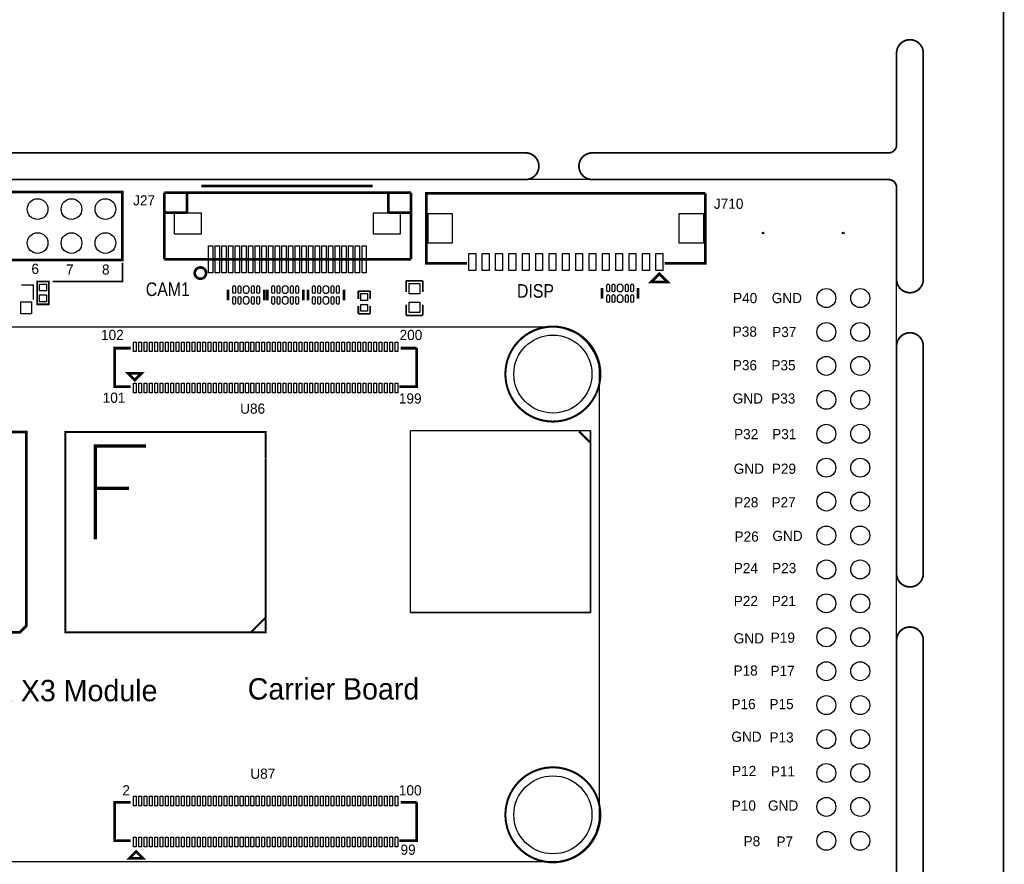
# Model space of a CAD drawing. Extents: x -181 to 108, y -18 to 160.
# Tile 16 of 17: x 34 to 108, y 28 to 91. Entities that reach past the tile are written whole.
import ezdxf
from ezdxf.enums import TextEntityAlignment as Align

# ---------------------------------------------------------------- set-up
doc = ezdxf.new("R2010")
doc.units = 0
for name, color, linetype in [('BOARD_GEOMETRY_DIMENSION', 2, 'CONTINUOUS'), ('BOARD_GEOMETRY_OUTLINE', 3, 'CONTINUOUS'), ('BOARD_GEOMETRY_SILKSCREEN_TOP', 1, 'CONTINUOUS'), ('PACKAGE_GEOMETRY_SILKSCREEN_TOP', 4, 'CONTINUOUS'), ('PIN_TOP', 5, 'CONTINUOUS'), ('REF_DES_SILKSCREEN_TOP', 6, 'CONTINUOUS')]:
    doc.layers.add(name, color=color, linetype=linetype)

msp = doc.modelspace()

# ---------------------------------------------------------------- linework, layer by layer
at = {"layer": 'BOARD_GEOMETRY_DIMENSION', "const_width": 0.254}
for points in [[(43.815, 59.055), (40.005, 59.055), (40.005, 52.07)], [(40.005, 55.88), (42.545, 55.88)]]:
    msp.add_lwpolyline(points, dxfattribs=at)
at = {"layer": 'BOARD_GEOMETRY_OUTLINE', "const_width": 0.130048}
for points in [[(108.000038, 1.999996), (108.000038, 157.999938)], [(100.000054, 81.60004), (100.000054, 88.470994)], [(102.00005, 88.470994), (102.00005, 71.52894)], [(27.589988, 80.999838), (72.220074, 80.999838)], [(77.220064, 80.999838), (99.400106, 80.999838)], [(72.220074, 78.999842), (27.589988, 78.999842)], [(99.400106, 78.999842), (77.220064, 78.999842)], [(100.000054, 71.52894), (100.000054, 78.399894)], [(100.000054, 49.500028), (100.000054, 66.52895)], [(102.00005, 49.500028), (102.00005, 66.52895)], [(100.000054, 19.499834), (100.000054, 44.500038)], [(102.00005, 19.499834), (102.00005, 44.500038)]]:
    msp.add_lwpolyline(points, dxfattribs=at)
for points in [[(102.00005, 88.470994, 0.999982), (100.000054, 88.470994)], [(99.400106, 80.999838, 0.414221), (100.000054, 81.60004)], [(72.220074, 78.999842, 0.999958), (72.220074, 80.999838)], [(77.220064, 80.999838, 1.000032), (77.220064, 78.999842)], [(100.000054, 78.399894, 0.414205), (99.400106, 78.999842)], [(100.000054, 71.52894, 1.000007), (102.00005, 71.52894)], [(102.00005, 66.52895, 0.999983), (100.000054, 66.52895)], [(100.000054, 49.500028, 1.000061), (102.00005, 49.500028)], [(102.00005, 44.500038, 0.999929), (100.000054, 44.500038)]]:
    msp.add_lwpolyline(points, format="xyb", dxfattribs=at)
at = {"layer": 'BOARD_GEOMETRY_OUTLINE'}
msp.add_lwpolyline([(100.000054, 78.399894, 0.414205), (99.400106, 78.999842), (0.599948, 78.999842, 0.4142), (0, 78.399894), (0, 0.599948, 0.414172), (0.599948, 0), (99.400106, 0, 0.414176), (100.000054, 0.599948)], format="xyb", close=True, dxfattribs=at)
at = {"layer": 'BOARD_GEOMETRY_SILKSCREEN_TOP'}
for points, const_width in [([(36.83, 71.374), (42.037, 71.374), (42.037, 72.771)], 0.127), ([(34.849054, 60.090812), (34.849054, 45.590714), (34.349182, 45.090588), (24.849074, 45.090588), (24.849074, 60.090812), (34.849054, 60.090812)], 0.199898), ([(50.761138, 60.090812), (37.761164, 60.090812), (37.761164, 58.090816)], 0.150114), ([(52.761134, 58.098436), (52.761134, 60.098432), (50.761138, 60.098432)], 0.150114), ([(63.597028, 60.198), (77.089, 60.198)], 0.119888), ([(63.597028, 46.577758), (63.597028, 60.198)], 0.119888), ([(76.2254, 60.1472), (77.0382, 59.3344)], 0.1524), ([(77.089, 60.198), (77.089, 46.577758)], 0.119888), ([(37.761164, 58.090816), (37.761164, 45.090842), (50.761138, 45.090842)], 0.150114), ([(50.761138, 45.090842), (52.761134, 45.090842), (52.761134, 58.090816)], 0.150114), ([(77.089, 46.577758), (63.597028, 46.577758)], 0.119888), ([(52.7558, 46.2026), (51.689, 45.1358)], 0.1524)]:
    msp.add_lwpolyline(points, dxfattribs=dict(at, const_width=const_width))
msp.add_lwpolyline([(74.268076, 67.93738), (26.268172, 67.93738, 0.4142), (22.768306, 64.437514), (22.768306, 31.437326, 0.414207), (26.268172, 27.93746), (74.268076, 27.93746, 0.414219), (77.768196, 31.437326), (77.768196, 64.437514, 0.414212), (74.268076, 67.93738)], format="xyb", dxfattribs=at)
at = {"layer": 'BOARD_GEOMETRY_SILKSCREEN_TOP', "const_width": 0.1524}
for points in [[(77.823822, 64.437768, 1), (70.712076, 64.437514, 1), (77.823822, 64.437768)], [(77.82433, 64.437514, 1), (70.712076, 64.43726, 1), (77.82433, 64.437514)], [(77.823822, 31.43758, 1.000014), (70.712076, 31.43758, 0.999986), (77.823822, 31.43758)], [(77.82433, 31.437326, 1.000014), (70.712076, 31.437326, 0.999986), (77.82433, 31.437326)]]:
    msp.add_lwpolyline(points, format="xyb", dxfattribs=at)
at = {"layer": 'PACKAGE_GEOMETRY_SILKSCREEN_TOP'}
for points, const_width in [([(21.719794, 72.979788), (42.039794, 72.979788), (42.039794, 78.059788), (21.719794, 78.059788), (21.719794, 72.979788)], 0.199898), ([(47.94885, 78.528164), (60.78855, 78.528164)], 0.199898), ([(45.188632, 73.028048), (45.188632, 78.028038)], 0.199898), ([(45.188632, 78.028038), (63.63843, 78.028038)], 0.199898), ([(46.888654, 76.528168), (46.888654, 78.008226)], 0.199898), ([(61.938662, 78.028038), (61.938662, 76.528168)], 0.199898), ([(63.63843, 78.028038), (63.63843, 73.028048)], 0.199898), ([(85.6869, 77.96784), (64.786764, 77.96784), (64.786764, 72.71766), (67.836796, 72.71766)], 0.199898), ([(82.636868, 72.71766), (85.6869, 72.71766), (85.6869, 77.96784)], 0.199898), ([(45.218858, 76.528168), (46.888654, 76.528168)], 0.199898), ([(61.938662, 76.528168), (63.548514, 76.528168)], 0.199898), ([(63.63843, 73.028048), (45.188632, 73.028048)], 0.199898), ([(82.636868, 71.342758), (81.63687, 71.342758), (82.236818, 71.942706), (82.836766, 71.342758), (82.636868, 71.342758)], 0.199898), ([(34.483548, 71.108824), (35.383724, 71.108824), (35.383724, 70.00875)], 0.100076), ([(36.5379, 69.6595), (35.6489, 69.6595), (35.6489, 71.3613), (36.5379, 71.3613), (36.5379, 69.6595)], 0.127), ([(49.95799, 69.95795), (49.95799, 70.75805)], 0.199898), ([(52.65801, 69.95795), (52.65801, 70.75805)], 0.199898), ([(52.87899, 69.95795), (52.87899, 70.75805)], 0.199898), ([(55.57901, 69.95795), (55.57901, 70.75805)], 0.199898), ([(55.92699, 69.95795), (55.92699, 70.75805)], 0.199898), ([(58.62701, 69.95795), (58.62701, 70.75805)], 0.199898), ([(64.5287, 71.4248), (63.2841, 71.4248)], 0.127), ([(63.2841, 71.4248), (63.2841, 70.5739)], 0.127), ([(64.5287, 71.4248), (64.5287, 70.5739)], 0.127), ([(77.94879, 70.08495), (77.94879, 70.88505)], 0.199898), ([(80.64881, 70.08495), (80.64881, 70.88505)], 0.199898), ([(59.7027, 70.6501), (59.7027, 70.0532)], 0.127), ([(60.5917, 70.6501), (59.7027, 70.6501)], 0.127), ([(60.5917, 70.0532), (60.5917, 70.6501)], 0.127), ([(59.7027, 69.5452), (59.7027, 68.9483)], 0.127), ([(60.5917, 68.9483), (60.5917, 69.5452)], 0.127), ([(63.2841, 68.834), (63.2841, 69.6341)], 0.127), ([(64.5287, 68.834), (64.5287, 69.6341)], 0.127), ([(59.7027, 68.9483), (60.5917, 68.9483)], 0.127), ([(64.5287, 68.834), (63.2841, 68.834)], 0.127), ([(42.66819, 66.377312), (41.468294, 66.377312), (41.468294, 63.49746), (42.66819, 63.49746)], 0.199898), ([(62.768226, 63.49746), (64.068198, 63.49746), (64.068198, 66.377312)], 0.199898), ([(64.068198, 66.377312), (62.868302, 66.377312)], 0.199898), ([(42.968164, 63.987426), (43.46829, 64.487298), (42.468292, 64.487298), (42.968164, 63.987426)], 0.199898), ([(42.66819, 32.37738), (41.468294, 32.37738), (41.468294, 29.497528), (42.66819, 29.497528)], 0.199898), ([(62.768226, 29.497528), (64.068198, 29.497528), (64.068198, 32.37738)], 0.199898), ([(64.068198, 32.37738), (62.868302, 32.37738)], 0.199898), ([(43.06824, 28.687522), (42.568368, 28.187396), (43.568366, 28.187396), (43.06824, 28.687522)], 0.199898)]:
    msp.add_lwpolyline(points, dxfattribs=dict(at, const_width=const_width))
at = {"layer": 'PACKAGE_GEOMETRY_SILKSCREEN_TOP', "const_width": 0.199898}
msp.add_lwpolyline([(48.304958, 71.998078, 0.999934), (47.456344, 71.998078, 1.000066), (48.304958, 71.998078)], format="xyb", dxfattribs=at)
at = {"layer": 'PIN_TOP'}
for points in [[(45.935138, 74.908156), (45.935138, 76.508356), (47.941738, 76.508356), (47.941738, 74.908156)], [(60.83554, 74.908156), (60.83554, 76.508356), (62.84214, 76.508356), (62.84214, 74.908156)], [(66.7385, 76.44765), (66.7385, 74.23785), (64.9351, 74.23785), (64.9351, 76.44765)], [(85.538564, 76.44765), (85.538564, 74.23785), (83.735164, 74.23785), (83.735164, 76.44765)], [(48.47844, 72.02805), (48.47844, 74.028046), (48.79848, 74.028046), (48.79848, 72.02805)], [(48.97882, 72.02805), (48.97882, 74.028046), (49.29886, 74.028046), (49.29886, 72.02805)], [(49.478438, 72.02805), (49.478438, 74.028046), (49.798478, 74.028046), (49.798478, 72.02805)], [(49.978818, 72.02805), (49.978818, 74.028046), (50.298858, 74.028046), (50.298858, 72.02805)], [(50.478436, 72.02805), (50.478436, 74.028046), (50.798476, 74.028046), (50.798476, 72.02805)], [(50.978816, 72.02805), (50.978816, 74.028046), (51.298856, 74.028046), (51.298856, 72.02805)], [(51.478434, 72.02805), (51.478434, 74.028046), (51.798474, 74.028046), (51.798474, 72.02805)], [(51.978814, 72.02805), (51.978814, 74.028046), (52.298854, 74.028046), (52.298854, 72.02805)], [(52.478432, 72.02805), (52.478432, 74.028046), (52.798472, 74.028046), (52.798472, 72.02805)], [(52.978812, 72.02805), (52.978812, 74.028046), (53.298852, 74.028046), (53.298852, 72.02805)], [(53.47843, 72.02805), (53.47843, 74.028046), (53.79847, 74.028046), (53.79847, 72.02805)], [(53.97881, 72.02805), (53.97881, 74.028046), (54.29885, 74.028046), (54.29885, 72.02805)], [(54.478428, 72.02805), (54.478428, 74.028046), (54.798468, 74.028046), (54.798468, 72.02805)], [(54.978808, 72.02805), (54.978808, 74.028046), (55.298848, 74.028046), (55.298848, 72.02805)], [(55.478426, 72.02805), (55.478426, 74.028046), (55.798466, 74.028046), (55.798466, 72.02805)], [(55.978806, 72.02805), (55.978806, 74.028046), (56.298846, 74.028046), (56.298846, 72.02805)], [(56.478424, 72.02805), (56.478424, 74.028046), (56.798464, 74.028046), (56.798464, 72.02805)], [(56.978804, 72.02805), (56.978804, 74.028046), (57.298844, 74.028046), (57.298844, 72.02805)], [(57.478422, 72.02805), (57.478422, 74.028046), (57.798462, 74.028046), (57.798462, 72.02805)], [(57.978802, 72.02805), (57.978802, 74.028046), (58.298842, 74.028046), (58.298842, 72.02805)], [(58.47842, 72.02805), (58.47842, 74.028046), (58.79846, 74.028046), (58.79846, 72.02805)], [(58.9788, 72.02805), (58.9788, 74.028046), (59.29884, 74.028046), (59.29884, 72.02805)], [(59.478418, 72.02805), (59.478418, 74.028046), (59.798458, 74.028046), (59.798458, 72.02805)], [(59.978798, 72.02805), (59.978798, 74.028046), (60.298838, 74.028046), (60.298838, 72.02805)], [(68.490846, 73.452736), (68.490846, 72.182736), (67.982846, 72.182736), (67.982846, 73.452736)], [(69.490844, 73.452736), (69.490844, 72.182736), (68.982844, 72.182736), (68.982844, 73.452736)], [(70.490842, 73.452736), (70.490842, 72.182736), (69.982842, 72.182736), (69.982842, 73.452736)], [(71.49084, 73.452736), (71.49084, 72.182736), (70.98284, 72.182736), (70.98284, 73.452736)], [(72.490838, 73.452736), (72.490838, 72.182736), (71.982838, 72.182736), (71.982838, 73.452736)], [(73.490836, 73.452736), (73.490836, 72.182736), (72.982836, 72.182736), (72.982836, 73.452736)], [(74.490834, 73.452736), (74.490834, 72.182736), (73.982834, 72.182736), (73.982834, 73.452736)], [(75.490832, 73.452736), (75.490832, 72.182736), (74.982832, 72.182736), (74.982832, 73.452736)], [(76.49083, 73.452736), (76.49083, 72.182736), (75.98283, 72.182736), (75.98283, 73.452736)], [(77.490828, 73.452736), (77.490828, 72.182736), (76.982828, 72.182736), (76.982828, 73.452736)], [(78.490826, 73.452736), (78.490826, 72.182736), (77.982826, 72.182736), (77.982826, 73.452736)], [(79.490824, 73.452736), (79.490824, 72.182736), (78.982824, 72.182736), (78.982824, 73.452736)], [(80.490822, 73.452736), (80.490822, 72.182736), (79.982822, 72.182736), (79.982822, 73.452736)], [(81.49082, 73.452736), (81.49082, 72.182736), (80.98282, 72.182736), (80.98282, 73.452736)], [(82.490818, 73.452736), (82.490818, 72.182736), (81.982818, 72.182736), (81.982818, 73.452736)], [(35.8394, 71.1708), (36.3474, 71.1708), (36.3474, 70.6628), (35.8394, 70.6628)], [(63.5, 71.2089), (64.3128, 71.2089), (64.3128, 70.4469), (63.5, 70.4469)], [(35.8394, 70.358), (36.3474, 70.358), (36.3474, 69.85), (35.8394, 69.85)], [(59.8932, 70.4596), (60.4012, 70.4596), (60.4012, 69.9516), (59.8932, 69.9516)], [(34.43351, 68.958714), (34.43351, 69.858636), (35.23361, 69.858636), (35.23361, 68.958714)], [(59.8932, 69.6468), (60.4012, 69.6468), (60.4012, 69.1388), (59.8932, 69.1388)], [(63.5, 69.8119), (64.3128, 69.8119), (64.3128, 69.0499), (63.5, 69.0499)], [(43.069764, 66.832988), (43.069764, 66.121788), (42.866564, 66.121788), (42.866564, 66.832988)], [(43.469814, 66.832988), (43.469814, 66.121788), (43.266614, 66.121788), (43.266614, 66.832988)], [(43.869864, 66.832988), (43.869864, 66.121788), (43.666664, 66.121788), (43.666664, 66.832988)], [(44.269914, 66.832988), (44.269914, 66.121788), (44.066714, 66.121788), (44.066714, 66.832988)], [(44.669964, 66.832988), (44.669964, 66.121788), (44.466764, 66.121788), (44.466764, 66.832988)], [(45.06976, 66.832988), (45.06976, 66.121788), (44.86656, 66.121788), (44.86656, 66.832988)], [(45.46981, 66.832988), (45.46981, 66.121788), (45.26661, 66.121788), (45.26661, 66.832988)], [(45.86986, 66.832988), (45.86986, 66.121788), (45.66666, 66.121788), (45.66666, 66.832988)], [(46.26991, 66.832988), (46.26991, 66.121788), (46.06671, 66.121788), (46.06671, 66.832988)], [(46.66996, 66.832988), (46.66996, 66.121788), (46.46676, 66.121788), (46.46676, 66.832988)], [(47.069756, 66.832988), (47.069756, 66.121788), (46.866556, 66.121788), (46.866556, 66.832988)], [(47.469806, 66.832988), (47.469806, 66.121788), (47.266606, 66.121788), (47.266606, 66.832988)], [(47.869856, 66.832988), (47.869856, 66.121788), (47.666656, 66.121788), (47.666656, 66.832988)], [(48.269906, 66.832988), (48.269906, 66.121788), (48.066706, 66.121788), (48.066706, 66.832988)], [(48.669956, 66.832988), (48.669956, 66.121788), (48.466756, 66.121788), (48.466756, 66.832988)], [(49.069752, 66.832988), (49.069752, 66.121788), (48.866552, 66.121788), (48.866552, 66.832988)], [(49.469802, 66.832988), (49.469802, 66.121788), (49.266602, 66.121788), (49.266602, 66.832988)], [(49.869852, 66.832988), (49.869852, 66.121788), (49.666652, 66.121788), (49.666652, 66.832988)], [(50.269902, 66.832988), (50.269902, 66.121788), (50.066702, 66.121788), (50.066702, 66.832988)], [(50.669952, 66.832988), (50.669952, 66.121788), (50.466752, 66.121788), (50.466752, 66.832988)], [(51.069748, 66.832988), (51.069748, 66.121788), (50.866548, 66.121788), (50.866548, 66.832988)], [(51.469798, 66.832988), (51.469798, 66.121788), (51.266598, 66.121788), (51.266598, 66.832988)], [(51.869848, 66.832988), (51.869848, 66.121788), (51.666648, 66.121788), (51.666648, 66.832988)], [(52.269898, 66.832988), (52.269898, 66.121788), (52.066698, 66.121788), (52.066698, 66.832988)], [(52.669948, 66.832988), (52.669948, 66.121788), (52.466748, 66.121788), (52.466748, 66.832988)], [(53.069744, 66.832988), (53.069744, 66.121788), (52.866544, 66.121788), (52.866544, 66.832988)], [(53.469794, 66.832988), (53.469794, 66.121788), (53.266594, 66.121788), (53.266594, 66.832988)], [(53.869844, 66.832988), (53.869844, 66.121788), (53.666644, 66.121788), (53.666644, 66.832988)], [(54.269894, 66.832988), (54.269894, 66.121788), (54.066694, 66.121788), (54.066694, 66.832988)], [(54.669944, 66.832988), (54.669944, 66.121788), (54.466744, 66.121788), (54.466744, 66.832988)], [(55.06974, 66.832988), (55.06974, 66.121788), (54.86654, 66.121788), (54.86654, 66.832988)], [(55.46979, 66.832988), (55.46979, 66.121788), (55.26659, 66.121788), (55.26659, 66.832988)], [(55.86984, 66.832988), (55.86984, 66.121788), (55.66664, 66.121788), (55.66664, 66.832988)], [(56.26989, 66.832988), (56.26989, 66.121788), (56.06669, 66.121788), (56.06669, 66.832988)], [(56.66994, 66.832988), (56.66994, 66.121788), (56.46674, 66.121788), (56.46674, 66.832988)], [(57.069736, 66.832988), (57.069736, 66.121788), (56.866536, 66.121788), (56.866536, 66.832988)], [(57.469786, 66.832988), (57.469786, 66.121788), (57.266586, 66.121788), (57.266586, 66.832988)], [(57.869836, 66.832988), (57.869836, 66.121788), (57.666636, 66.121788), (57.666636, 66.832988)], [(58.269886, 66.832988), (58.269886, 66.121788), (58.066686, 66.121788), (58.066686, 66.832988)], [(58.669936, 66.832988), (58.669936, 66.121788), (58.466736, 66.121788), (58.466736, 66.832988)], [(59.069732, 66.832988), (59.069732, 66.121788), (58.866532, 66.121788), (58.866532, 66.832988)], [(59.469782, 66.832988), (59.469782, 66.121788), (59.266582, 66.121788), (59.266582, 66.832988)], [(59.869832, 66.832988), (59.869832, 66.121788), (59.666632, 66.121788), (59.666632, 66.832988)], [(60.269882, 66.832988), (60.269882, 66.121788), (60.066682, 66.121788), (60.066682, 66.832988)], [(60.669932, 66.832988), (60.669932, 66.121788), (60.466732, 66.121788), (60.466732, 66.832988)], [(61.069728, 66.832988), (61.069728, 66.121788), (60.866528, 66.121788), (60.866528, 66.832988)], [(61.469778, 66.832988), (61.469778, 66.121788), (61.266578, 66.121788), (61.266578, 66.832988)], [(61.869828, 66.832988), (61.869828, 66.121788), (61.666628, 66.121788), (61.666628, 66.832988)], [(62.269878, 66.832988), (62.269878, 66.121788), (62.066678, 66.121788), (62.066678, 66.832988)], [(62.669928, 66.832988), (62.669928, 66.121788), (62.466728, 66.121788), (62.466728, 66.832988)], [(43.069764, 63.752984), (43.069764, 63.041784), (42.866564, 63.041784), (42.866564, 63.752984)], [(43.469814, 63.752984), (43.469814, 63.041784), (43.266614, 63.041784), (43.266614, 63.752984)], [(43.869864, 63.752984), (43.869864, 63.041784), (43.666664, 63.041784), (43.666664, 63.752984)], [(44.269914, 63.752984), (44.269914, 63.041784), (44.066714, 63.041784), (44.066714, 63.752984)], [(44.669964, 63.752984), (44.669964, 63.041784), (44.466764, 63.041784), (44.466764, 63.752984)], [(45.06976, 63.752984), (45.06976, 63.041784), (44.86656, 63.041784), (44.86656, 63.752984)], [(45.46981, 63.752984), (45.46981, 63.041784), (45.26661, 63.041784), (45.26661, 63.752984)], [(45.86986, 63.752984), (45.86986, 63.041784), (45.66666, 63.041784), (45.66666, 63.752984)], [(46.26991, 63.752984), (46.26991, 63.041784), (46.06671, 63.041784), (46.06671, 63.752984)], [(46.66996, 63.752984), (46.66996, 63.041784), (46.46676, 63.041784), (46.46676, 63.752984)], [(47.069756, 63.752984), (47.069756, 63.041784), (46.866556, 63.041784), (46.866556, 63.752984)], [(47.469806, 63.752984), (47.469806, 63.041784), (47.266606, 63.041784), (47.266606, 63.752984)], [(47.869856, 63.752984), (47.869856, 63.041784), (47.666656, 63.041784), (47.666656, 63.752984)], [(48.269906, 63.752984), (48.269906, 63.041784), (48.066706, 63.041784), (48.066706, 63.752984)], [(48.669956, 63.752984), (48.669956, 63.041784), (48.466756, 63.041784), (48.466756, 63.752984)], [(49.069752, 63.752984), (49.069752, 63.041784), (48.866552, 63.041784), (48.866552, 63.752984)], [(49.469802, 63.752984), (49.469802, 63.041784), (49.266602, 63.041784), (49.266602, 63.752984)], [(49.869852, 63.752984), (49.869852, 63.041784), (49.666652, 63.041784), (49.666652, 63.752984)], [(50.269902, 63.752984), (50.269902, 63.041784), (50.066702, 63.041784), (50.066702, 63.752984)], [(50.669952, 63.752984), (50.669952, 63.041784), (50.466752, 63.041784), (50.466752, 63.752984)], [(51.069748, 63.752984), (51.069748, 63.041784), (50.866548, 63.041784), (50.866548, 63.752984)], [(51.469798, 63.752984), (51.469798, 63.041784), (51.266598, 63.041784), (51.266598, 63.752984)], [(51.869848, 63.752984), (51.869848, 63.041784), (51.666648, 63.041784), (51.666648, 63.752984)], [(52.269898, 63.752984), (52.269898, 63.041784), (52.066698, 63.041784), (52.066698, 63.752984)], [(52.669948, 63.752984), (52.669948, 63.041784), (52.466748, 63.041784), (52.466748, 63.752984)], [(53.069744, 63.752984), (53.069744, 63.041784), (52.866544, 63.041784), (52.866544, 63.752984)], [(53.469794, 63.752984), (53.469794, 63.041784), (53.266594, 63.041784), (53.266594, 63.752984)], [(53.869844, 63.752984), (53.869844, 63.041784), (53.666644, 63.041784), (53.666644, 63.752984)], [(54.269894, 63.752984), (54.269894, 63.041784), (54.066694, 63.041784), (54.066694, 63.752984)], [(54.669944, 63.752984), (54.669944, 63.041784), (54.466744, 63.041784), (54.466744, 63.752984)], [(55.06974, 63.752984), (55.06974, 63.041784), (54.86654, 63.041784), (54.86654, 63.752984)], [(55.46979, 63.752984), (55.46979, 63.041784), (55.26659, 63.041784), (55.26659, 63.752984)], [(55.86984, 63.752984), (55.86984, 63.041784), (55.66664, 63.041784), (55.66664, 63.752984)], [(56.26989, 63.752984), (56.26989, 63.041784), (56.06669, 63.041784), (56.06669, 63.752984)], [(56.66994, 63.752984), (56.66994, 63.041784), (56.46674, 63.041784), (56.46674, 63.752984)], [(57.069736, 63.752984), (57.069736, 63.041784), (56.866536, 63.041784), (56.866536, 63.752984)], [(57.469786, 63.752984), (57.469786, 63.041784), (57.266586, 63.041784), (57.266586, 63.752984)], [(57.869836, 63.752984), (57.869836, 63.041784), (57.666636, 63.041784), (57.666636, 63.752984)], [(58.269886, 63.752984), (58.269886, 63.041784), (58.066686, 63.041784), (58.066686, 63.752984)], [(58.669936, 63.752984), (58.669936, 63.041784), (58.466736, 63.041784), (58.466736, 63.752984)], [(59.069732, 63.752984), (59.069732, 63.041784), (58.866532, 63.041784), (58.866532, 63.752984)], [(59.469782, 63.752984), (59.469782, 63.041784), (59.266582, 63.041784), (59.266582, 63.752984)], [(59.869832, 63.752984), (59.869832, 63.041784), (59.666632, 63.041784), (59.666632, 63.752984)], [(60.269882, 63.752984), (60.269882, 63.041784), (60.066682, 63.041784), (60.066682, 63.752984)], [(60.669932, 63.752984), (60.669932, 63.041784), (60.466732, 63.041784), (60.466732, 63.752984)], [(61.069728, 63.752984), (61.069728, 63.041784), (60.866528, 63.041784), (60.866528, 63.752984)], [(61.469778, 63.752984), (61.469778, 63.041784), (61.266578, 63.041784), (61.266578, 63.752984)], [(61.869828, 63.752984), (61.869828, 63.041784), (61.666628, 63.041784), (61.666628, 63.752984)], [(62.269878, 63.752984), (62.269878, 63.041784), (62.066678, 63.041784), (62.066678, 63.752984)], [(62.669928, 63.752984), (62.669928, 63.041784), (62.466728, 63.041784), (62.466728, 63.752984)], [(43.069764, 32.833056), (43.069764, 32.121856), (42.866564, 32.121856), (42.866564, 32.833056)], [(43.469814, 32.833056), (43.469814, 32.121856), (43.266614, 32.121856), (43.266614, 32.833056)], [(43.869864, 32.833056), (43.869864, 32.121856), (43.666664, 32.121856), (43.666664, 32.833056)], [(44.269914, 32.833056), (44.269914, 32.121856), (44.066714, 32.121856), (44.066714, 32.833056)], [(44.669964, 32.833056), (44.669964, 32.121856), (44.466764, 32.121856), (44.466764, 32.833056)], [(45.06976, 32.833056), (45.06976, 32.121856), (44.86656, 32.121856), (44.86656, 32.833056)], [(45.46981, 32.833056), (45.46981, 32.121856), (45.26661, 32.121856), (45.26661, 32.833056)], [(45.86986, 32.833056), (45.86986, 32.121856), (45.66666, 32.121856), (45.66666, 32.833056)], [(46.26991, 32.833056), (46.26991, 32.121856), (46.06671, 32.121856), (46.06671, 32.833056)], [(46.66996, 32.833056), (46.66996, 32.121856), (46.46676, 32.121856), (46.46676, 32.833056)], [(47.069756, 32.833056), (47.069756, 32.121856), (46.866556, 32.121856), (46.866556, 32.833056)], [(47.469806, 32.833056), (47.469806, 32.121856), (47.266606, 32.121856), (47.266606, 32.833056)], [(47.869856, 32.833056), (47.869856, 32.121856), (47.666656, 32.121856), (47.666656, 32.833056)], [(48.269906, 32.833056), (48.269906, 32.121856), (48.066706, 32.121856), (48.066706, 32.833056)], [(48.669956, 32.833056), (48.669956, 32.121856), (48.466756, 32.121856), (48.466756, 32.833056)], [(49.069752, 32.833056), (49.069752, 32.121856), (48.866552, 32.121856), (48.866552, 32.833056)], [(49.469802, 32.833056), (49.469802, 32.121856), (49.266602, 32.121856), (49.266602, 32.833056)], [(49.869852, 32.833056), (49.869852, 32.121856), (49.666652, 32.121856), (49.666652, 32.833056)], [(50.269902, 32.833056), (50.269902, 32.121856), (50.066702, 32.121856), (50.066702, 32.833056)], [(50.669952, 32.833056), (50.669952, 32.121856), (50.466752, 32.121856), (50.466752, 32.833056)], [(51.069748, 32.833056), (51.069748, 32.121856), (50.866548, 32.121856), (50.866548, 32.833056)], [(51.469798, 32.833056), (51.469798, 32.121856), (51.266598, 32.121856), (51.266598, 32.833056)], [(51.869848, 32.833056), (51.869848, 32.121856), (51.666648, 32.121856), (51.666648, 32.833056)], [(52.269898, 32.833056), (52.269898, 32.121856), (52.066698, 32.121856), (52.066698, 32.833056)], [(52.669948, 32.833056), (52.669948, 32.121856), (52.466748, 32.121856), (52.466748, 32.833056)], [(53.069744, 32.833056), (53.069744, 32.121856), (52.866544, 32.121856), (52.866544, 32.833056)], [(53.469794, 32.833056), (53.469794, 32.121856), (53.266594, 32.121856), (53.266594, 32.833056)], [(53.869844, 32.833056), (53.869844, 32.121856), (53.666644, 32.121856), (53.666644, 32.833056)], [(54.269894, 32.833056), (54.269894, 32.121856), (54.066694, 32.121856), (54.066694, 32.833056)], [(54.669944, 32.833056), (54.669944, 32.121856), (54.466744, 32.121856), (54.466744, 32.833056)], [(55.06974, 32.833056), (55.06974, 32.121856), (54.86654, 32.121856), (54.86654, 32.833056)], [(55.46979, 32.833056), (55.46979, 32.121856), (55.26659, 32.121856), (55.26659, 32.833056)], [(55.86984, 32.833056), (55.86984, 32.121856), (55.66664, 32.121856), (55.66664, 32.833056)], [(56.26989, 32.833056), (56.26989, 32.121856), (56.06669, 32.121856), (56.06669, 32.833056)], [(56.66994, 32.833056), (56.66994, 32.121856), (56.46674, 32.121856), (56.46674, 32.833056)], [(57.069736, 32.833056), (57.069736, 32.121856), (56.866536, 32.121856), (56.866536, 32.833056)], [(57.469786, 32.833056), (57.469786, 32.121856), (57.266586, 32.121856), (57.266586, 32.833056)], [(57.869836, 32.833056), (57.869836, 32.121856), (57.666636, 32.121856), (57.666636, 32.833056)], [(58.269886, 32.833056), (58.269886, 32.121856), (58.066686, 32.121856), (58.066686, 32.833056)], [(58.669936, 32.833056), (58.669936, 32.121856), (58.466736, 32.121856), (58.466736, 32.833056)], [(59.069732, 32.833056), (59.069732, 32.121856), (58.866532, 32.121856), (58.866532, 32.833056)], [(59.469782, 32.833056), (59.469782, 32.121856), (59.266582, 32.121856), (59.266582, 32.833056)], [(59.869832, 32.833056), (59.869832, 32.121856), (59.666632, 32.121856), (59.666632, 32.833056)], [(60.269882, 32.833056), (60.269882, 32.121856), (60.066682, 32.121856), (60.066682, 32.833056)], [(60.669932, 32.833056), (60.669932, 32.121856), (60.466732, 32.121856), (60.466732, 32.833056)], [(61.069728, 32.833056), (61.069728, 32.121856), (60.866528, 32.121856), (60.866528, 32.833056)], [(61.469778, 32.833056), (61.469778, 32.121856), (61.266578, 32.121856), (61.266578, 32.833056)], [(61.869828, 32.833056), (61.869828, 32.121856), (61.666628, 32.121856), (61.666628, 32.833056)], [(62.269878, 32.833056), (62.269878, 32.121856), (62.066678, 32.121856), (62.066678, 32.833056)], [(62.669928, 32.833056), (62.669928, 32.121856), (62.466728, 32.121856), (62.466728, 32.833056)], [(43.069764, 29.753052), (43.069764, 29.041852), (42.866564, 29.041852), (42.866564, 29.753052)], [(43.469814, 29.753052), (43.469814, 29.041852), (43.266614, 29.041852), (43.266614, 29.753052)], [(43.869864, 29.753052), (43.869864, 29.041852), (43.666664, 29.041852), (43.666664, 29.753052)], [(44.269914, 29.753052), (44.269914, 29.041852), (44.066714, 29.041852), (44.066714, 29.753052)], [(44.669964, 29.753052), (44.669964, 29.041852), (44.466764, 29.041852), (44.466764, 29.753052)], [(45.06976, 29.753052), (45.06976, 29.041852), (44.86656, 29.041852), (44.86656, 29.753052)], [(45.46981, 29.753052), (45.46981, 29.041852), (45.26661, 29.041852), (45.26661, 29.753052)], [(45.86986, 29.753052), (45.86986, 29.041852), (45.66666, 29.041852), (45.66666, 29.753052)], [(46.26991, 29.753052), (46.26991, 29.041852), (46.06671, 29.041852), (46.06671, 29.753052)], [(46.66996, 29.753052), (46.66996, 29.041852), (46.46676, 29.041852), (46.46676, 29.753052)], [(47.069756, 29.753052), (47.069756, 29.041852), (46.866556, 29.041852), (46.866556, 29.753052)], [(47.469806, 29.753052), (47.469806, 29.041852), (47.266606, 29.041852), (47.266606, 29.753052)], [(47.869856, 29.753052), (47.869856, 29.041852), (47.666656, 29.041852), (47.666656, 29.753052)], [(48.269906, 29.753052), (48.269906, 29.041852), (48.066706, 29.041852), (48.066706, 29.753052)], [(48.669956, 29.753052), (48.669956, 29.041852), (48.466756, 29.041852), (48.466756, 29.753052)], [(49.069752, 29.753052), (49.069752, 29.041852), (48.866552, 29.041852), (48.866552, 29.753052)], [(49.469802, 29.753052), (49.469802, 29.041852), (49.266602, 29.041852), (49.266602, 29.753052)], [(49.869852, 29.753052), (49.869852, 29.041852), (49.666652, 29.041852), (49.666652, 29.753052)], [(50.269902, 29.753052), (50.269902, 29.041852), (50.066702, 29.041852), (50.066702, 29.753052)], [(50.669952, 29.753052), (50.669952, 29.041852), (50.466752, 29.041852), (50.466752, 29.753052)], [(51.069748, 29.753052), (51.069748, 29.041852), (50.866548, 29.041852), (50.866548, 29.753052)], [(51.469798, 29.753052), (51.469798, 29.041852), (51.266598, 29.041852), (51.266598, 29.753052)], [(51.869848, 29.753052), (51.869848, 29.041852), (51.666648, 29.041852), (51.666648, 29.753052)], [(52.269898, 29.753052), (52.269898, 29.041852), (52.066698, 29.041852), (52.066698, 29.753052)], [(52.669948, 29.753052), (52.669948, 29.041852), (52.466748, 29.041852), (52.466748, 29.753052)], [(53.069744, 29.753052), (53.069744, 29.041852), (52.866544, 29.041852), (52.866544, 29.753052)], [(53.469794, 29.753052), (53.469794, 29.041852), (53.266594, 29.041852), (53.266594, 29.753052)], [(53.869844, 29.753052), (53.869844, 29.041852), (53.666644, 29.041852), (53.666644, 29.753052)], [(54.269894, 29.753052), (54.269894, 29.041852), (54.066694, 29.041852), (54.066694, 29.753052)], [(54.669944, 29.753052), (54.669944, 29.041852), (54.466744, 29.041852), (54.466744, 29.753052)], [(55.06974, 29.753052), (55.06974, 29.041852), (54.86654, 29.041852), (54.86654, 29.753052)], [(55.46979, 29.753052), (55.46979, 29.041852), (55.26659, 29.041852), (55.26659, 29.753052)], [(55.86984, 29.753052), (55.86984, 29.041852), (55.66664, 29.041852), (55.66664, 29.753052)], [(56.26989, 29.753052), (56.26989, 29.041852), (56.06669, 29.041852), (56.06669, 29.753052)], [(56.66994, 29.753052), (56.66994, 29.041852), (56.46674, 29.041852), (56.46674, 29.753052)], [(57.069736, 29.753052), (57.069736, 29.041852), (56.866536, 29.041852), (56.866536, 29.753052)], [(57.469786, 29.753052), (57.469786, 29.041852), (57.266586, 29.041852), (57.266586, 29.753052)], [(57.869836, 29.753052), (57.869836, 29.041852), (57.666636, 29.041852), (57.666636, 29.753052)], [(58.269886, 29.753052), (58.269886, 29.041852), (58.066686, 29.041852), (58.066686, 29.753052)], [(58.669936, 29.753052), (58.669936, 29.041852), (58.466736, 29.041852), (58.466736, 29.753052)], [(59.069732, 29.753052), (59.069732, 29.041852), (58.866532, 29.041852), (58.866532, 29.753052)], [(59.469782, 29.753052), (59.469782, 29.041852), (59.266582, 29.041852), (59.266582, 29.753052)], [(59.869832, 29.753052), (59.869832, 29.041852), (59.666632, 29.041852), (59.666632, 29.753052)], [(60.269882, 29.753052), (60.269882, 29.041852), (60.066682, 29.041852), (60.066682, 29.753052)], [(60.669932, 29.753052), (60.669932, 29.041852), (60.466732, 29.041852), (60.466732, 29.753052)], [(61.069728, 29.753052), (61.069728, 29.041852), (60.866528, 29.041852), (60.866528, 29.753052)], [(61.469778, 29.753052), (61.469778, 29.041852), (61.266578, 29.041852), (61.266578, 29.753052)], [(61.869828, 29.753052), (61.869828, 29.041852), (61.666628, 29.041852), (61.666628, 29.753052)], [(62.269878, 29.753052), (62.269878, 29.041852), (62.066678, 29.041852), (62.066678, 29.753052)], [(62.669928, 29.753052), (62.669928, 29.041852), (62.466728, 29.041852), (62.466728, 29.753052)]]:
    msp.add_lwpolyline(points, close=True, dxfattribs=at)
for points in [[(50.308129, 70.558025), (50.308129, 70.958075, -1), (50.508027, 70.958075), (50.508027, 70.558025, -1)], [(50.707925, 70.558025), (50.707925, 70.958075, -1), (50.907823, 70.958075), (50.907823, 70.558025, -1)], [(51.107975, 70.658101), (51.107975, 70.857999, -1), (51.508025, 70.857999), (51.508025, 70.658101, -1)], [(51.708177, 70.558025), (51.708177, 70.958075, -1), (51.908075, 70.958075), (51.908075, 70.558025, -1)], [(52.107973, 70.558025), (52.107973, 70.958075, -1), (52.307871, 70.958075), (52.307871, 70.558025, -1)], [(53.229129, 70.558025), (53.229129, 70.958075, -1), (53.429027, 70.958075), (53.429027, 70.558025, -1)], [(53.628925, 70.558025), (53.628925, 70.958075, -1), (53.828823, 70.958075), (53.828823, 70.558025, -1)], [(54.028975, 70.658101), (54.028975, 70.857999, -1), (54.429025, 70.857999), (54.429025, 70.658101, -1)], [(54.629177, 70.558025), (54.629177, 70.958075, -1), (54.829075, 70.958075), (54.829075, 70.558025, -1)], [(55.028973, 70.558025), (55.028973, 70.958075, -1), (55.228871, 70.958075), (55.228871, 70.558025, -1)], [(56.277129, 70.558025), (56.277129, 70.958075, -1), (56.477027, 70.958075), (56.477027, 70.558025, -1)], [(56.676925, 70.558025), (56.676925, 70.958075, -1), (56.876823, 70.958075), (56.876823, 70.558025, -1)], [(57.076975, 70.658101), (57.076975, 70.857999, -1), (57.477025, 70.857999), (57.477025, 70.658101, -1)], [(57.677177, 70.558025), (57.677177, 70.958075, -1), (57.877075, 70.958075), (57.877075, 70.558025, -1)], [(58.076973, 70.558025), (58.076973, 70.958075, -1), (58.276871, 70.958075), (58.276871, 70.558025, -1)], [(78.298929, 70.685025), (78.298929, 71.085075, -1), (78.498827, 71.085075), (78.498827, 70.685025, -1)], [(78.698725, 70.685025), (78.698725, 71.085075, -1), (78.898623, 71.085075), (78.898623, 70.685025, -1)], [(79.098775, 70.785101), (79.098775, 70.984999, -1), (79.498825, 70.984999), (79.498825, 70.785101, -1)], [(79.698977, 70.685025), (79.698977, 71.085075, -1), (79.898875, 71.085075), (79.898875, 70.685025, -1)], [(80.098773, 70.685025), (80.098773, 71.085075, -1), (80.298671, 71.085075), (80.298671, 70.685025, -1)], [(50.308129, 69.757925), (50.308129, 70.157975, -1), (50.508027, 70.157975), (50.508027, 69.757925, -1)], [(50.707925, 69.757925), (50.707925, 70.157975, -1), (50.907823, 70.157975), (50.907823, 69.757925, -1)], [(51.107975, 69.858001), (51.107975, 70.057899, -1), (51.508025, 70.057899), (51.508025, 69.858001, -1)], [(51.708177, 69.757925), (51.708177, 70.157975, -1), (51.908075, 70.157975), (51.908075, 69.757925, -1)], [(52.107973, 69.757925), (52.107973, 70.157975, -1), (52.307871, 70.157975), (52.307871, 69.757925, -1)], [(53.229129, 69.757925), (53.229129, 70.157975, -1), (53.429027, 70.157975), (53.429027, 69.757925, -1)], [(53.628925, 69.757925), (53.628925, 70.157975, -1), (53.828823, 70.157975), (53.828823, 69.757925, -1)], [(54.028975, 69.858001), (54.028975, 70.057899, -1), (54.429025, 70.057899), (54.429025, 69.858001, -1)], [(54.629177, 69.757925), (54.629177, 70.157975, -1), (54.829075, 70.157975), (54.829075, 69.757925, -1)], [(55.028973, 69.757925), (55.028973, 70.157975, -1), (55.228871, 70.157975), (55.228871, 69.757925, -1)], [(56.277129, 69.757925), (56.277129, 70.157975, -1), (56.477027, 70.157975), (56.477027, 69.757925, -1)], [(56.676925, 69.757925), (56.676925, 70.157975, -1), (56.876823, 70.157975), (56.876823, 69.757925, -1)], [(57.076975, 69.858001), (57.076975, 70.057899, -1), (57.477025, 70.057899), (57.477025, 69.858001, -1)], [(57.677177, 69.757925), (57.677177, 70.157975, -1), (57.877075, 70.157975), (57.877075, 69.757925, -1)], [(58.076973, 69.757925), (58.076973, 70.157975, -1), (58.276871, 70.157975), (58.276871, 69.757925, -1)], [(78.298929, 69.884925), (78.298929, 70.284975, -1), (78.498827, 70.284975), (78.498827, 69.884925, -1)], [(78.698725, 69.884925), (78.698725, 70.284975, -1), (78.898623, 70.284975), (78.898623, 69.884925, -1)], [(79.098775, 69.985001), (79.098775, 70.184899, -1), (79.498825, 70.184899), (79.498825, 69.985001, -1)], [(79.698977, 69.884925), (79.698977, 70.284975, -1), (79.898875, 70.284975), (79.898875, 69.884925, -1)], [(80.098773, 69.884925), (80.098773, 70.284975, -1), (80.298671, 70.284975), (80.298671, 69.884925, -1)]]:
    msp.add_lwpolyline(points, format="xyb", close=True, dxfattribs=at)
for centre, radius in [((35.689794, 76.789788), 0.7747), ((38.229794, 76.789788), 0.7747), ((40.769794, 76.789788), 0.7747), ((35.689794, 74.249788), 0.7747), ((38.229794, 74.249788), 0.7747), ((40.769794, 74.249788), 0.7747), ((90.000074, 74.99985), 0.065024), ((96.000062, 74.99985), 0.065024), ((94.742254, 70.129908), 0.710057), ((97.282254, 70.129908), 0.710057), ((94.742254, 67.589908), 0.710057), ((97.282254, 67.589908), 0.710057), ((74.268076, 64.437514), 2.921), ((94.742254, 65.049908), 0.710057), ((97.282254, 65.049908), 0.710057), ((94.742254, 62.509908), 0.710057), ((97.282254, 62.509908), 0.710057), ((94.742254, 59.969908), 0.710057), ((97.282254, 59.969908), 0.710057), ((94.742254, 57.429908), 0.710057), ((97.282254, 57.429908), 0.710057), ((94.742254, 54.889908), 0.710057), ((97.282254, 54.889908), 0.710057), ((94.742254, 52.349908), 0.710057), ((97.282254, 52.349908), 0.710057), ((94.742254, 49.809908), 0.710057), ((97.282254, 49.809908), 0.710057), ((94.742254, 47.269908), 0.710057), ((97.282254, 47.269908), 0.710057), ((94.742254, 44.729908), 0.710057), ((97.282254, 44.729908), 0.710057), ((94.742254, 42.189908), 0.710057), ((97.282254, 42.189908), 0.710057), ((94.742254, 39.649908), 0.710057), ((97.282254, 39.649908), 0.710057), ((94.742254, 37.109908), 0.710057), ((97.282254, 37.109908), 0.710057), ((94.742254, 34.569908), 0.710057), ((97.282254, 34.569908), 0.710057), ((74.268076, 31.437326), 2.921), ((94.742254, 32.029908), 0.710057), ((97.282254, 32.029908), 0.710057), ((94.742254, 29.489908), 0.710057), ((97.282254, 29.489908), 0.710057)]:
    msp.add_circle(centre, radius, dxfattribs=at)

# ---------------------------------------------------------------- texts
at = {"layer": 'BOARD_GEOMETRY_SILKSCREEN_TOP'}
for s, p in [('6', (35.2298, 71.9328)), ('7', (37.8206, 71.882)), ('8', (40.513, 71.882)), ('P40', (87.757, 69.7484)), ('GND', (90.6526, 69.7484)), ('P38', (87.7316, 67.2338)), ('P37', (90.685874, 67.208908)), ('P36', (87.739474, 64.719708)), ('P35', (90.6272, 64.7192)), ('GND', (87.7316, 62.23)), ('P33', (90.609674, 62.230508)), ('P32', (87.8332, 59.563)), ('P31', (90.685874, 59.563508)), ('GND', (87.8078, 56.9722)), ('P29', (90.660474, 56.972708)), ('P28', (87.841074, 54.458108)), ('P27', (90.635074, 54.458108)), ('P26', (87.866474, 51.892708)), ('GND', (90.7034, 51.943)), ('P24', (87.8078, 49.53)), ('P23', (90.678, 49.53)), ('P22', (87.8078, 47.0662)), ('P21', (90.6526, 47.0662)), ('GND', (87.8078, 44.2722)), ('P19', (90.5764, 44.323)), ('P18', (87.790274, 41.859708)), ('P17', (90.558874, 41.834308)), ('P16', (87.637874, 39.345108)), ('P15', (90.482674, 39.345108)), ('GND', (87.63, 36.9062)), ('P13', (90.482674, 36.855908)), ('P12', (87.6808, 34.3408)), ('P11', (90.584274, 34.315908)), ('P10', (87.6554, 31.75)), ('GND', (90.3732, 31.75)), ('P8', (88.5444, 29.083)), ('P7', (91.0082, 29.0576))]:
    msp.add_text(s, height=0.762, dxfattribs=at).set_placement(p)
at = {"layer": 'BOARD_GEOMETRY_SILKSCREEN_TOP', "width": 0.875}
for s, p in [('CAM1', (43.7896, 70.2818)), ('DISP', (71.5772, 70.1548))]:
    msp.add_text(s, height=1.016, dxfattribs=at).set_placement(p)
at = {"layer": 'PACKAGE_GEOMETRY_SILKSCREEN_TOP'}
for s, height, p in [('102', 0.762, (40.438832, 66.98615)), ('200', 0.762, (62.790832, 66.98615)), ('101', 0.762, (40.565832, 62.28715)), ('199', 0.762, (62.738, 62.23)), ('RDK X3 Module', 1.6002, (29.3243, 39.9415)), ('Carrier Board', 1.6002, (51.4223, 40.0685)), ('2', 0.762, (42.037, 32.893)), ('100', 0.762, (62.738, 32.893)), ('99', 0.762, (62.865, 28.448))]:
    msp.add_text(s, height=height, dxfattribs=at).set_placement(p)
at = {"layer": 'REF_DES_SILKSCREEN_TOP'}
for s, p in [('J27', (43.6626, 77.0636)), ('J710', (87.4268, 76.8096)), ('U86', (51.7906, 61.468)), ('U87', (52.5526, 34.1376))]:
    msp.add_text(s, height=0.762, dxfattribs=at).set_placement(p, align=Align.CENTER)

doc.saveas('drawing.dxf')
